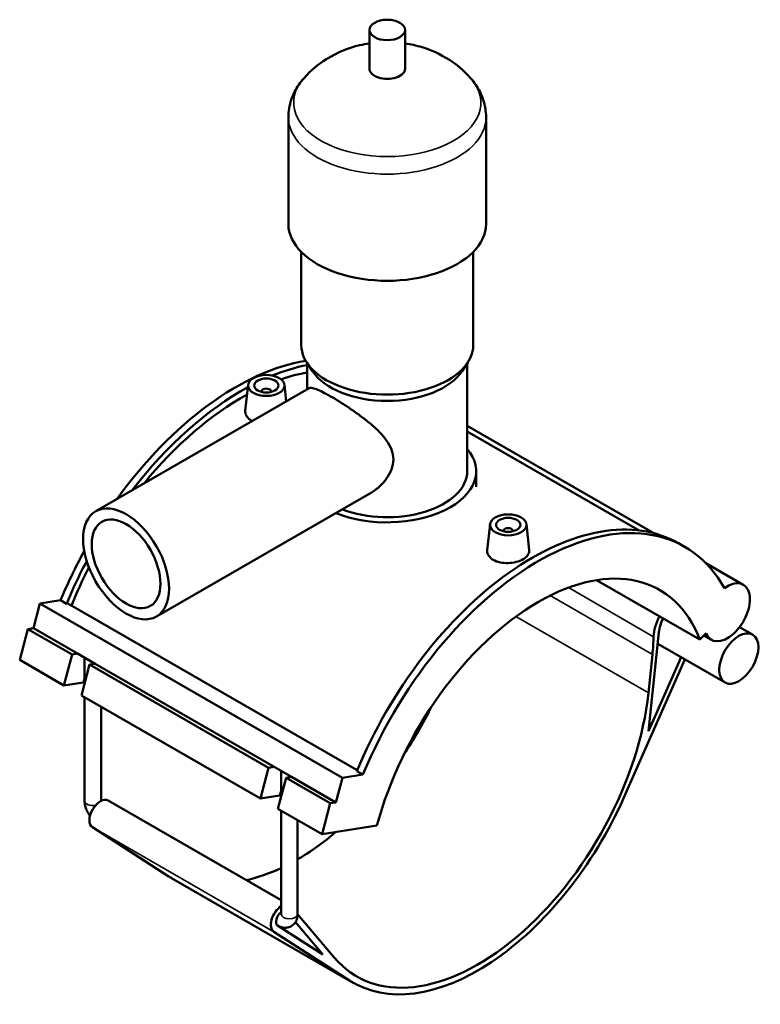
# Model space of a CAD drawing. Header units: millimetres. Extents: x 0 to 1004, y -235 to 1211.
# Tile 8 of 8: x 699 to 1004, y 712 to 1117. Entities that reach past the tile are written whole.
import ezdxf

# ---------------------------------------------------------------- set-up
doc = ezdxf.new("R2010")
doc.units = ezdxf.units.MM
doc.layers.add('Visible (ISO)', color=7, linetype='Continuous', lineweight=50)
doc.layers.add('Visible Narrow (ISO)', color=7, linetype='Continuous', lineweight=35)

msp = doc.modelspace()

# ---------------------------------------------------------------- linework, layer by layer
at = {"layer": 'Visible (ISO)'}
for p, q in [((843.10517, 1096.94911), (843.10517, 1112.90763)), ((857.74517, 1096.94911), (857.74517, 1112.90763)), ((809.7585, 1033.11503), (809.7585, 1077.00096)), ((891.09184, 1033.11503), (891.09184, 1077.00096)), ((815.04517, 983.24465), (815.04517, 1021.56856)), ((885.80517, 983.24465), (885.80517, 1021.56856)), ((819.59567, 972.57439), (817.312, 976.06916)), ((817.48517, 965.00107), (817.48517, 975.80416)), ((881.25467, 972.57439), (883.53834, 976.06916)), ((883.36517, 931.37946), (883.36517, 975.80416)), ((730.46913, 914.89187), (818.2802, 965.4589)), ((793.15911, 966.88527), (792.01167, 956.18327)), ((798.64485, 964.16648), (798.64485, 963.98019)), ((802.64485, 964.16648), (802.64485, 963.98019)), ((808.1306, 966.88527), (808.86485, 960.03696)), ((883.36517, 950.04547), (960.08901, 905.86315)), ((883.36517, 947.7155), (954.08384, 906.99132)), ((887.02517, 924.95501), (887.02517, 931.37946)), ((755.42074, 871.5627), (843.23181, 922.12972)), ((892.71974, 909.55212), (891.5723, 898.85012)), ((907.69123, 909.55212), (908.84212, 898.81792)), ((898.20549, 906.64703), (898.20549, 906.83332)), ((902.20549, 906.64703), (902.20549, 906.83332)), ((972.78894, 900.27016), (970.29992, 901.70349)), ((981.51186, 893.52656), (996.91854, 884.65443)), ((936.57789, 886.54888), (979.09687, 862.06383)), ((704.80673, 866.75524), (707.51539, 876.91937)), ((707.51539, 876.91937), (715.99012, 878.23333)), ((707.51539, 876.91937), (831.96618, 805.25293)), ((715.99012, 878.23333), (718.47913, 876.8)), ((718.47913, 876.8), (719.0411, 876.88713)), ((719.0411, 876.88713), (838.08923, 808.33187)), ((995.40907, 867.22982), (1000.79446, 864.12858)), ((699.16173, 853.69979), (702.54755, 866.40496)), ((702.54755, 866.40496), (704.80673, 866.75524)), ((702.54755, 866.40496), (720.7202, 855.94003)), ((704.80673, 866.75524), (722.97937, 856.29031)), ((957.98687, 824.45893), (962.23844, 865.18371)), ((979.09687, 862.06383), (981.70361, 864.66191)), ((980.79667, 863.75799), (983.86693, 861.98994)), ((961.73356, 860.34755), (989.43188, 844.39715)), ((717.33437, 843.23486), (720.7202, 855.94003)), ((720.7202, 855.94003), (722.97937, 856.29031)), ((722.97937, 856.29031), (730.19186, 852.13691)), ((959.54726, 855.97129), (957.8951, 840.14563)), ((971.39329, 854.78488), (957.98687, 824.45893)), ((699.16173, 853.69979), (717.33437, 843.23486)), ((727.93269, 851.78664), (724.54686, 839.08147)), ((725.86501, 844.02776), (725.86501, 854.62858)), ((730.19186, 852.13691), (727.93269, 851.78664)), ((727.93269, 851.78664), (801.61321, 809.35684)), ((730.19186, 852.13691), (803.87239, 809.70712)), ((947.82796, 797.14197), (972.92155, 853.90481)), ((725.24148, 844.46082), (717.33437, 843.23486)), ((724.54686, 839.08147), (798.22739, 796.65167)), ((725.86501, 795.72937), (725.86501, 838.3224)), ((732.66501, 795.72937), (732.66501, 834.40654)), ((798.22739, 796.65167), (801.61321, 809.35684)), ((801.61321, 809.35684), (803.87239, 809.70712)), ((803.87239, 809.70712), (811.08488, 805.55372)), ((806.75802, 797.44457), (806.75802, 808.04539)), ((831.96618, 805.25293), (840.44091, 806.56688)), ((837.9519, 808.00021), (840.44091, 806.56688)), ((808.8257, 805.20345), (805.43988, 792.49828)), ((811.08488, 805.55372), (808.8257, 805.20345)), ((808.8257, 805.20345), (826.99835, 794.73852)), ((811.08488, 805.55372), (829.25752, 795.08879)), ((829.25752, 795.08879), (831.96618, 805.25293)), ((735.57008, 795.88664), (806.75802, 754.89223)), ((806.1345, 797.87763), (798.22739, 796.65167)), ((823.61252, 782.03335), (826.99835, 794.73852)), ((826.99835, 794.73852), (829.25752, 795.08879)), ((805.43988, 792.49828), (823.61252, 782.03335)), ((806.75802, 749.14618), (806.75802, 791.73921)), ((813.55802, 749.14618), (813.55802, 787.82335)), ((760.23279, 764.80094), (729.09195, 784.84953)), ((823.61252, 782.03335), (846.20426, 785.53607)), ((761.68961, 763.91325), (836.36009, 720.91339)), ((812.62843, 745.78885), (823.85564, 732.47863)), ((828.64707, 731.26777), (813.55802, 749.15632)), ((803.76243, 741.84966), (834.90327, 721.80107)), ((823.85564, 732.47863), (805.30196, 744.42356)), ((805.32565, 744.4083), (805.35004, 744.39425))]:
    msp.add_line(p, q, dxfattribs=at)
for centre, major_axis, ratio in [((850.42517, 1112.90763), (7.32, 0), 0.575861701), ((800.64485, 966.61912), (7.5, 0), 0.575861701), ((800.64485, 966.61912), (5, 0), 0.575861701), ((742.94494, 893.22728), (12.47581, -21.66459), 0.578093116), ((742.94494, 893.22728), (9.98064, -17.33167), 0.578093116), ((900.20549, 909.28596), (7.5, 0), 0.575861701), ((900.20549, 909.28596), (5, 0), 0.575861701), ((995.11317, 854.26286), (5.68129, 9.86572), 0.578093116)]:
    msp.add_ellipse(centre, major_axis=major_axis, ratio=ratio, dxfattribs=at)
for centre, major_axis, ratio, start_param, end_param in [((850.42517, 1096.94911), (-7.32, 0), 0.575861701, 0, 3.141592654), ((850.42517, 1033.11503), (-40.66667, 0), 0.575861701, 0, 3.141592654), ((850.42517, 983.24465), (-35.38, 0), 0.575861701, 0, 3.141592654), ((788.19977, 867.50464), (-60.13837, -104.43197), 0.578093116, 3.581960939, 4.537211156), ((790.68879, 866.07131), (60.13837, 104.43197), 0.578093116, 0.463574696, 0.637106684), ((850.42517, 979.25502), (-32.94, 0), 0.575861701, 0.359908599, 2.781684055), ((790.68879, 866.07131), (-58.38677, -101.39026), 0.578093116, 3.59521276, 3.729956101), ((790.68879, 866.07131), (60.13837, 104.43197), 0.578093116, 0.755687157, 1.342987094), ((800.64485, 964.16648), (-2, 0), 0.575861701, 2.97290348, 6.451874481), ((790.68879, 866.07131), (-58.38677, -101.39026), 0.578093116, 3.900398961, 4.43466914), ((850.42517, 931.37946), (36.6, 0), 0.575861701, 4.09918968, 6.734212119), ((850.42517, 931.37946), (32.94, 0), 0.575861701, 4.11854807, 6.283185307), ((910.16155, 797.27152), (60.13837, 104.43197), 0.578093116, 0, 1.794528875), ((912.65057, 795.83819), (60.13837, 104.43197), 0.578093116, 5.951056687, 8.077714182), ((900.20549, 906.83332), (-2, 0), 0.575861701, 2.97290348, 6.451874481), ((788.19977, 867.50464), (-60.13837, -104.43197), 0.578093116, 4.748023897, 4.936121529), ((790.68879, 866.07131), (60.13837, 104.43197), 0.578093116, 1.632108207, 1.794528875), ((790.68879, 866.07131), (-58.38677, -101.39026), 0.578093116, 4.791109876, 4.939829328), ((912.65057, 795.83819), (49.90322, 86.65834), 0.578093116, 5.844919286, 8.288380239), ((990.39274, 873.32219), (-6.52581, -11.33224), 0.578093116, 5.844919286, 10.339025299), ((970.22301, 868.59615), (-7.17839, -12.46547), 0.578093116, 4.798173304, 5.453744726), ((970.22301, 868.59615), (-5.68129, -9.86572), 0.578093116, 4.820858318, 5.368128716), ((889.41257, 825.99714), (49.90322, 86.65834), 0.578093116, 5.368128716, 5.453744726), ((728.84773, 842.38412), (-4.92801, 1.31328), 0.343413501, 5.450580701, 5.620131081), ((887.76041, 810.17148), (-49.90322, -86.65834), 0.578093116, 6.076717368, 8.50972137), ((813.08993, 853.17135), (49.90322, 86.65834), 0.578093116, 4.599961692, 4.824816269), ((732.37628, 790.3405), (-3.19381, -5.54613), 0.578093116, 3.141592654, 6.254539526), ((809.74074, 795.80093), (-4.92801, 1.31328), 0.343413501, 5.450580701, 5.620131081), ((887.76041, 810.17148), (-51.40032, -89.25809), 0.578093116, 6.254539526, 8.036394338), ((813.08993, 853.17135), (49.90322, 86.65834), 0.578093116, 3.931677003, 4.156076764), ((813.08993, 853.17135), (49.90322, 86.65834), 0.578093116, 3.629600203, 3.835390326), ((813.08993, 853.17135), (-51.40032, -89.25809), 0.578093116, 6.254539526, 6.283185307), ((807.04675, 747.34064), (-3.19381, -5.54613), 0.578093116, 3.988901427, 6.254539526), ((807.04675, 747.34064), (-1.69671, -2.94638), 0.578093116, 4.045443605, 6.254539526)]:
    msp.add_ellipse(centre, major_axis=major_axis, ratio=ratio, start_param=start_param, end_param=end_param, dxfattribs=at)
for points, knots in [([(843.10517, 1107.38069), (841.77324, 1107.18148), (840.42984, 1106.92478), (834.69101, 1105.5611), (830.1004, 1103.90521), (822.18755, 1098.89605), (819.04607, 1096.41927), (816.03426, 1092.98392)], [7.3226934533, 7.3226934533, 7.3226934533, 7.3226934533, 7.4599385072, 7.4599385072, 7.9012447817, 7.9012447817, 8.1718491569, 8.1718491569, 8.1718491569, 8.1718491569]), ([(884.81607, 1092.98392), (881.9118, 1096.29661), (878.88463, 1098.71752), (872.06651, 1103.11834), (868.34382, 1104.68675), (862.38239, 1106.5234), (860.04662, 1107.03647), (857.74517, 1107.38069)], [5.9653177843, 5.9653177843, 5.9653177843, 5.9653177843, 6.226260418, 6.226260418, 6.5773259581, 6.5773259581, 6.8144734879, 6.8144734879, 6.8144734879, 6.8144734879]), ([(816.03426, 1092.98392), (815.30995, 1092.15774), (814.62467, 1091.28018), (813.35529, 1089.4178), (812.77126, 1088.43278), (811.734, 1086.35959), (811.28098, 1085.27126), (810.538, 1083.01013), (810.24836, 1081.83737), (809.85847, 1079.44326), (809.7585, 1078.22222), (809.7585, 1077.00096)], [1.8886638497, 1.8886638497, 1.8886638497, 1.8886638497, 1.9821699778, 1.9821699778, 2.0756761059, 2.0756761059, 2.169182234, 2.169182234, 2.2626883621, 2.2626883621, 2.3561944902, 2.3561944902, 2.3561944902, 2.3561944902]), ([(891.09184, 1077.00096), (891.09184, 1078.22222), (890.99186, 1079.44326), (890.60198, 1081.83737), (890.31234, 1083.01013), (889.56935, 1085.27126), (889.11634, 1086.35959), (888.07908, 1088.43278), (887.49505, 1089.4178), (886.22567, 1091.28018), (885.54039, 1092.15774), (884.81607, 1092.98392)], [5.4977871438, 5.4977871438, 5.4977871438, 5.4977871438, 5.5912932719, 5.5912932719, 5.6847994, 5.6847994, 5.7783055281, 5.7783055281, 5.8718116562, 5.8718116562, 5.9653177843, 5.9653177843, 5.9653177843, 5.9653177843]), ([(818.2802, 965.4589), (818.55249, 965.61565), (818.92148, 965.6731), (819.90586, 965.56115), (820.5244, 965.38947), (822.01807, 964.81803), (822.89523, 964.41753), (824.87082, 963.41696), (825.96951, 962.81673), (828.29663, 961.47663), (829.57329, 960.70899), (832.26125, 959.02399), (833.67243, 958.10673), (836.51251, 956.18253), (837.94429, 955.17351), (840.71003, 953.12346), (842.04376, 952.08207), (844.5273, 950.00872), (845.76953, 948.89803), (848.07418, 946.58405), (849.1367, 945.38045), (850.93332, 942.89101), (851.6677, 941.60202), (852.67057, 938.94932), (852.93637, 937.58368), (852.93637, 934.83102), (852.67057, 933.4388), (851.6677, 930.72486), (850.93332, 929.40368), (849.1367, 926.93876), (848.07418, 925.79346), (845.76953, 923.76339), (844.5273, 922.87923), (843.25819, 922.14494), (843.24501, 922.13733), (843.23181, 922.12973)], [2.025479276, 2.025479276, 2.025479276, 2.025479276, 2.513838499, 2.513838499, 3.007495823, 3.007495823, 3.501153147, 3.501153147, 3.994810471, 3.994810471, 4.488467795, 4.488467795, 4.982125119, 4.982125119, 5.475782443, 5.475782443, 5.969439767, 5.969439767, 6.474485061, 6.474485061, 6.979530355, 6.979530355, 7.484575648, 7.484575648, 7.989620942, 7.989620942, 8.494666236, 8.494666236, 8.99971153, 8.99971153, 9.504756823, 9.504756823, 10.009802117, 10.009802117, 10.015100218, 10.015100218, 10.015100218, 10.015100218]), ([(794.89891, 951.99461), (794.76687, 952.06096), (794.63957, 952.12943), (793.74873, 952.64243), (793.08377, 953.21709), (792.20476, 954.49536), (791.99064, 955.19824), (791.99395, 955.96462), (792.00023, 956.07358), (792.01236, 956.18324)], [2.5563107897, 2.5563107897, 2.5563107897, 2.5563107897, 2.6081241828, 2.6081241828, 2.9342610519, 2.9342610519, 3.2603979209, 3.2603979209, 3.31377883, 3.31377883, 3.31377883, 3.31377883]), ([(908.84144, 898.8179), (908.85219, 898.72115), (908.85731, 898.62507), (908.85402, 897.93785), (908.63426, 897.30634), (907.74783, 896.12931), (907.08116, 895.5831), (905.54488, 894.69841), (904.57268, 894.30086), (902.44301, 893.74104), (901.28553, 893.57945), (899.1136, 893.51023), (897.95416, 893.59833), (895.82076, 894.0548), (894.84679, 894.42393), (894.07808, 894.8666), (893.30936, 895.30927), (892.64441, 895.88393), (891.7654, 897.1622), (891.55128, 897.86508), (891.55458, 898.63146), (891.56086, 898.74042), (891.573, 898.85008)], [3.208088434, 3.208088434, 3.208088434, 3.208088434, 3.260397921, 3.260397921, 3.586292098, 3.586292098, 3.912186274, 3.912186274, 4.238080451, 4.238080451, 4.563974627, 4.563974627, 4.890111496, 4.890111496, 5.216248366, 5.216248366, 5.216248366, 5.542385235, 5.542385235, 5.868522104, 5.868522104, 5.921903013, 5.921903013, 5.921903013, 5.921903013]), ([(728.11692, 789.65551), (727.99725, 789.80684), (727.88171, 789.9615), (727.386, 790.66336), (727.05115, 791.24336), (726.49287, 792.45326), (726.26929, 793.08289), (725.95588, 794.37858), (725.86501, 795.04472), (725.86501, 795.72937)], [3.678884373, 3.678884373, 3.678884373, 3.678884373, 3.769911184, 3.769911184, 4.08407045, 4.08407045, 4.398229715, 4.398229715, 4.71238898, 4.71238898, 4.71238898, 4.71238898]), ([(813.55802, 749.14618), (813.55802, 748.46153), (813.46855, 747.75477), (813.01156, 746.3918), (812.6617, 745.73225), (811.75328, 744.72102), (811.2676, 744.34022), (810.22683, 743.80689), (809.68307, 743.64233), (808.56297, 743.48667), (807.99119, 743.51192), (806.7969, 743.72482), (806.1956, 743.94904), (805.54716, 744.28366), (805.44775, 744.33799), (805.35004, 744.39425)], [1.570796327, 1.570796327, 1.570796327, 1.570796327, 1.884955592, 1.884955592, 2.171061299, 2.171061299, 2.386432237, 2.386432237, 2.587848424, 2.587848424, 2.810373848, 2.810373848, 3.089893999, 3.089893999, 3.141592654, 3.141592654, 3.141592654, 3.141592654])]:
    msp.add_open_spline(points, degree=3, knots=knots, dxfattribs=at)
for points in [[(732.66501, 795.72841), (732.66501, 795.72874), (732.66501, 795.72906), (732.66501, 795.72937)], [(806.75802, 749.14618), (806.75802, 749.11828), (806.75637, 749.10323), (806.75637, 749.10323)]]:
    msp.add_open_spline(points, degree=3, dxfattribs=at)
at = {"layer": 'Visible Narrow (ISO)'}
for p, q in [((960.06057, 863.23905), (924.98004, 883.44058)), ((917.49224, 880.18917), (959.54726, 855.97129)), ((903.37243, 871.54315), (957.8951, 840.14563)), ((725.24148, 844.46082), (725.86501, 846.80058)), ((806.1345, 797.87763), (806.75802, 800.21739)), ((729.09195, 784.84953), (803.76243, 741.84966)), ((760.23279, 764.80094), (834.90327, 721.80107))]:
    msp.add_line(p, q, dxfattribs=at)
for centre, major_axis, ratio, start_param, end_param in [((850.42517, 1082.9854), (-38.52529, 0), 0.575861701, 5.815654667, 9.892308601), ((850.42517, 1077.00096), (-40.66667, 0), 0.575861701, 0, 3.141592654), ((729.26501, 795.72937), (-3.4, 0), 0.575861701, 0, 1.9026391), ((729.26501, 795.72937), (3.4, 0), 0.575861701, 6.282695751, 6.283185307), ((810.15802, 749.14618), (3.4, 0), 0.575861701, 3.141592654, 6.283185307), ((807.04675, 747.34064), (-1.69671, -2.94638), 0.578093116, 6.254539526, 6.283185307)]:
    msp.add_ellipse(centre, major_axis=major_axis, ratio=ratio, start_param=start_param, end_param=end_param, dxfattribs=at)

doc.saveas('drawing.dxf')
